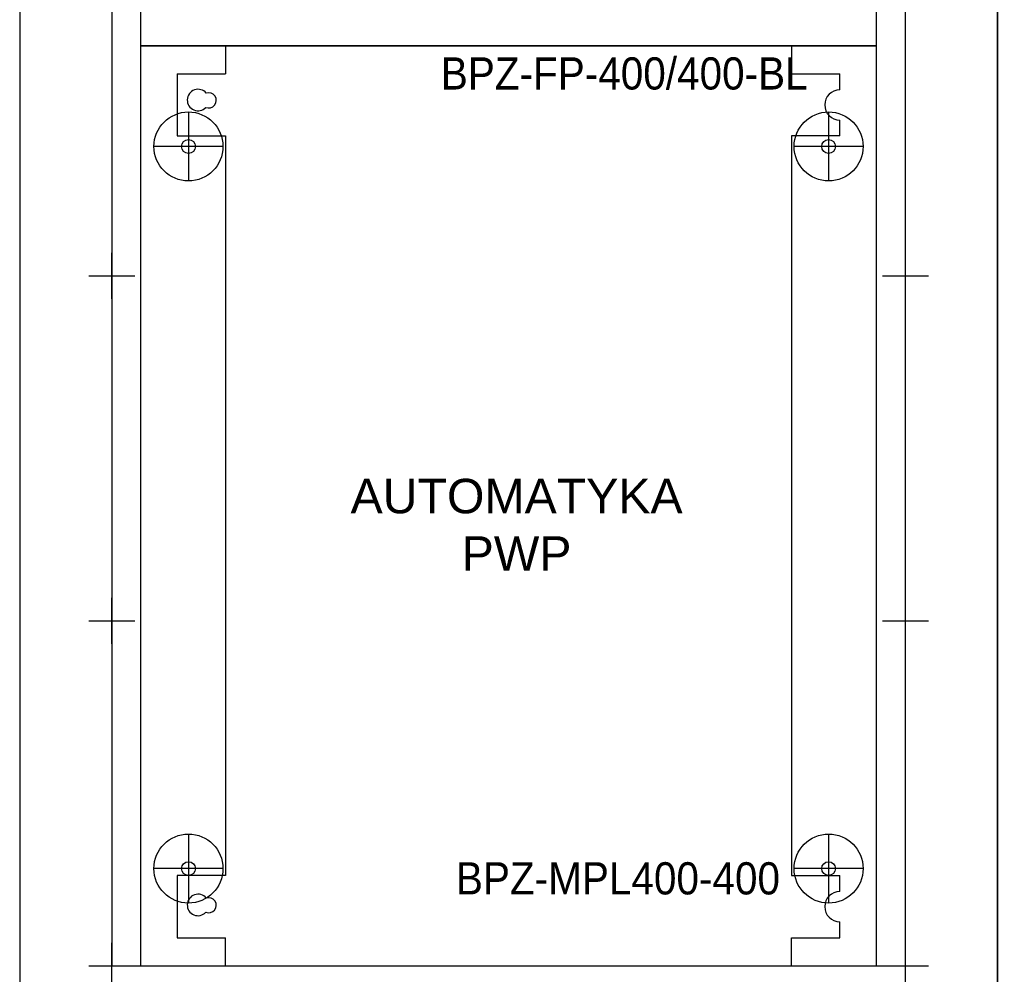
# Model space of a CAD drawing. Header units: millimetres. Extents: x 70863 to 97198, y -18528 to 3008.
# Tile 15 of 148: x 91325 to 91753, y -17310 to -16895. Entities that reach past the tile are written whole.
import ezdxf
from ezdxf.enums import TextEntityAlignment as Align

# ---------------------------------------------------------------- set-up
doc = ezdxf.new("R2010")
doc.units = ezdxf.units.MM
for name, color, linetype, lineweight in [('2DE_OBJ_EATON-Cabinet', 7, 'Continuous', 25), ('2DE_OBJ_EATON-Covers', 7, 'Continuous', 25), ('2DE_OBJ_EATON-MountingPlate', 7, 'Continuous', 25), ('2DE_TXTMARK', 41, 'Continuous', 18)]:
    doc.layers.add(name, color=color, linetype=linetype, lineweight=lineweight)
doc.layers.add('CP_DETAL_GRID', color=7, linetype='Continuous')
doc.styles.add('CP_ATTR', font='arial.ttf')
doc.styles.get("Standard").update_dxf_attribs({"font": 'arial.ttf'})

# ---------------------------------------------------------------- blocks, each defined once
blk = doc.blocks.new('2de_etn_prod_cac0045_fjaczar')
for p, q in [((20, 90), (20, 60)), ((300, 90), (300, 60)), ((35, 75), (5, 75)), ((315, 75), (285, 75))]:
    blk.add_line(p, q)
for points in [[(0, 0), (320, 0), (320, 150), (0, 150)], [(41, 52.5), (279, 52.5), (279, 97.5), (41, 97.5)]]:
    blk.add_lwpolyline(points, close=True)
for centre, radius in [((20, 75), 15), ((300, 75), 15), ((20, 75), 3), ((300, 75), 3)]:
    blk.add_circle(centre, radius)
at = {"linetype": 'ByBlock', "style": 'CP_ATTR', "flags": 9}
for tag in ['MARK3', 'FUNCTION', 'GROUP', 'NUMBER', 'WEIGHT', 'LINK', 'OTHER1', 'IP', 'OTHER2', 'POWER_LOSSES_CAB', 'POWER', 'VOLTAGE', 'CURRENT', 'CHARACTER', 'PRODUCER', 'ORDER-NO', 'PRODUCT-TYPE', 'MARK2', 'ARTICLE', 'NAME']:
    blk.add_attdef(tag, text='', height=0.00005, dxfattribs=at).set_placement((0, 0), align=Align.MIDDLE_LEFT)
at = {"layer": '2DE_TXTMARK', "linetype": 'ByBlock', "style": 'CP_ATTR', "width": 0.8, "flags": 8}
blk.add_attdef('MARK1', text='', height=14, dxfattribs=at).set_placement((290, 145), align=Align.TOP_RIGHT)
blk = doc.blocks.new('2de_etn_prod_cac0053_f425fv5')
for p, q in [((20.86, 371.25), (20.86, 341.25)), ((299.14, 371.25), (299.14, 341.25)), ((35.86, 356.25), (5.86, 356.25)), ((314.14, 356.25), (284.14, 356.25)), ((20.86, 57.24), (20.86, 27.24)), ((299.14, 57.24), (299.14, 27.24)), ((35.86, 42.24), (5.86, 42.24)), ((314.14, 42.24), (284.14, 42.24))]:
    blk.add_line(p, q)
blk.add_lwpolyline([(0, 400), (0, 0), (320, 0), (320, 400)], close=True)
for centre, radius in [((20.86, 356.25), 15), ((299.14, 356.25), 15), ((20.86, 356.25), 3), ((299.14, 356.25), 3), ((20.86, 42.24), 15), ((299.14, 42.24), 15), ((20.86, 42.24), 3), ((299.14, 42.24), 3)]:
    blk.add_circle(centre, radius)
at = {"linetype": 'ByBlock', "style": 'CP_ATTR', "flags": 9}
for tag in ['MARK3', 'FUNCTION', 'GROUP', 'NUMBER', 'WEIGHT', 'LINK', 'OTHER1', 'IP', 'OTHER2', 'POWER_LOSSES_CAB', 'POWER', 'VOLTAGE', 'CURRENT', 'CHARACTER', 'PRODUCER', 'ORDER-NO', 'PRODUCT-TYPE', 'MARK2', 'ARTICLE', 'NAME']:
    blk.add_attdef(tag, text='', height=0.00005, dxfattribs=at).set_placement((0, 0), align=Align.MIDDLE_LEFT)
at = {"layer": '2DE_TXTMARK', "linetype": 'ByBlock', "style": 'CP_ATTR', "width": 0.8, "flags": 8}
blk.add_attdef('MARK1', text='', height=14, dxfattribs=at).set_placement((290, 395), align=Align.TOP_RIGHT)
blk = doc.blocks.new('2de_etn_prod_cac0291_fk3309y')
for p, q in [((21, 400), (21, 387.8)), ((21, 400), (267, 400)), ((267, 400), (267, 387.8)), ((0, 387.8), (21, 387.8)), ((0, 387.8), (0, 360.8)), ((267, 387.8), (288, 387.8)), ((288, 380.87), (288, 387.8)), ((288, 360.8), (288, 367.73)), ((0, 360.8), (21, 360.8)), ((21, 360.8), (21, 39.2)), ((288, 360.8), (267, 360.8)), ((267, 360.8), (267, 39.2)), ((21, 39.2), (0, 39.2)), ((0, 39.2), (0, 12.2)), ((267, 39.2), (288, 39.2)), ((288, 32.27), (288, 39.2)), ((288, 12.2), (288, 19.13)), ((0, 12.2), (21, 12.2)), ((21, 0), (21, 12.2)), ((267, 12.2), (288, 12.2)), ((267, 0), (267, 12.2)), ((21, 0), (267, 0))]:
    blk.add_line(p, q)
for centre, radius, start, end in [((9.01, 376.44), 4.67, 39.7035, 316.7928), ((13.67, 376.3), 3.3, 247.5205, 108.9758), ((288, 374.3), 6.57, 90, 270), ((9.01, 26.43), 4.67, 39.7035, 316.7928), ((288, 25.7), 6.57, 90, 270), ((13.67, 26.29), 3.3, 247.5205, 108.9758)]:
    blk.add_arc(centre, radius, start, end)
at = {"linetype": 'ByBlock', "style": 'CP_ATTR', "flags": 9}
for tag in ['MARK3', 'FUNCTION', 'GROUP', 'NUMBER', 'WEIGHT', 'LINK', 'OTHER1', 'IP', 'OTHER2', 'POWER_LOSSES_CAB', 'POWER', 'VOLTAGE', 'CURRENT', 'CHARACTER', 'PRODUCER', 'ORDER-NO', 'PRODUCT-TYPE', 'MARK2', 'ARTICLE', 'NAME']:
    blk.add_attdef(tag, text='', height=0.00005, dxfattribs=at).set_placement((0, 0), align=Align.MIDDLE_LEFT)
at = {"layer": '2DE_TXTMARK', "linetype": 'ByBlock', "style": 'CP_ATTR', "width": 0.8, "flags": 8}
blk.add_attdef('MARK1', text='', height=14, dxfattribs=at).set_placement((262, 395), align=Align.TOP_RIGHT)

msp = doc.modelspace()

# ---------------------------------------------------------------- linework, layer by layer
at = {"layer": '2DE_OBJ_EATON-Cabinet'}
for points in [[(91324.84, -15331.421), (91324.84, -17331.421), (91749.84, -17331.421), (91749.84, -15331.421)], [(91749.84, -15331.421), (91749.84, -17331.421), (92349.84, -17331.421), (92349.84, -15331.421)], [(91364.84, -17306.421), (91709.84, -17306.421), (91709.84, -15356.421), (91364.84, -15356.421)]]:
    msp.add_lwpolyline(points, close=True, dxfattribs=at)
at = {"layer": 'CP_DETAL_GRID'}
for p, q in [((91364.84, -17016.421), (91364.84, -16996.421)), ((91709.84, -17016.421), (91709.84, -16996.421)), ((91354.84, -17006.421), (91374.84, -17006.421)), ((91699.84, -17006.421), (91719.84, -17006.421)), ((91364.84, -17166.421), (91364.84, -17146.421)), ((91709.84, -17166.421), (91709.84, -17146.421)), ((91354.84, -17156.421), (91374.84, -17156.421)), ((91699.84, -17156.421), (91719.84, -17156.421)), ((91364.84, -17316.421), (91364.84, -17296.421)), ((91709.84, -17316.421), (91709.84, -17296.421)), ((91354.84, -17306.421), (91374.84, -17306.421)), ((91699.84, -17306.421), (91719.84, -17306.421))]:
    msp.add_line(p, q, dxfattribs=at)

# ---------------------------------------------------------------- block references
at = {"layer": '2DE_OBJ_EATON-Covers'}
ref = msp.add_blockref('2de_etn_prod_cac0045_fjaczar', (91377.34, -16906.421), dxfattribs=at)
ref.add_attrib('MARK1', 'BPZ-FP-400/150-45', dxfattribs={"layer": '2DE_TXTMARK', "linetype": 'ByBlock', "height": 14, "style": 'CP_ATTR', "width": 0.9, "flags": 8}).set_placement((91667.34, -16761.421), align=Align.TOP_RIGHT)
ref = msp.add_blockref('2de_etn_prod_cac0053_f425fv5', (91377.34, -17306.421), dxfattribs=at)
ref.add_attrib('MARK1', 'BPZ-FP-400/400-BL', dxfattribs={"layer": '2DE_TXTMARK', "linetype": 'ByBlock', "height": 14, "style": 'CP_ATTR', "width": 0.9, "flags": 8}).set_placement((91667.34, -16911.421), align=Align.TOP_RIGHT)
at = {"layer": '2DE_OBJ_EATON-MountingPlate'}
ref = msp.add_blockref('2de_etn_prod_cac0291_fk3309y', (91393.34, -17306.421), dxfattribs=at)
ref.add_attrib('MARK1', 'BPZ-MPL400-400', dxfattribs={"layer": '2DE_TXTMARK', "linetype": 'ByBlock', "height": 14, "style": 'CP_ATTR', "width": 0.9, "flags": 8}).set_placement((91655.34, -17261.419), align=Align.TOP_RIGHT)

# ---------------------------------------------------------------- texts
at = {"insert": (91540.842, -17114.697), "char_height": 15, "width": 567.7816, "attachment_point": 5}
msp.add_mtext('AUTOMATYKA\\PPWP', dxfattribs=at)

doc.saveas('drawing.dxf')
